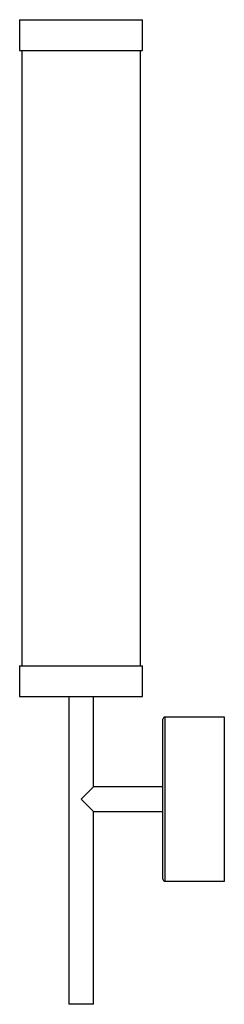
# Paper-space layout '_Derecha' of a CAD drawing. Header units: millimetres. Extents: x -145 to -45, y -89 to 391.
import ezdxf

# ---------------------------------------------------------------- set-up
doc = ezdxf.new("R2010")
doc.units = ezdxf.units.MM

psp = doc.layouts.new('_Derecha')

# ---------------------------------------------------------------- linework, layer by layer
at = {"color": 7, "linetype": 'Continuous', "lineweight": 25}
for p, q in [((-145, 391.45), (-145, 376.45)), ((-145, 391.45), (-85, 391.45)), ((-85, 376.45), (-85, 391.45)), ((-145, 376.45), (-85, 376.45)), ((-144, 376.45), (-144, 76.45)), ((-86, 76.45), (-86, 376.45)), ((-145, 76.45), (-145, 61.45)), ((-145, 76.45), (-85, 76.45)), ((-85, 61.45), (-85, 76.45)), ((-145, 61.45), (-85, 61.45)), ((-121, 61.45), (-121, -88.55)), ((-109, 17.45), (-109, 61.45)), ((-75, -27.55), (-75, 50.45)), ((-45, 51.45), (-74, 51.45)), ((-45, -28.55), (-45, 51.45)), ((-115, 11.45), (-109, 17.45)), ((-75, 17.45), (-109, 17.45)), ((-109, 5.45), (-115, 11.45)), ((-109, -88.55), (-109, 5.45)), ((-109, 5.45), (-75, 5.45)), ((-74, -28.55), (-45, -28.55)), ((-109, -88.55), (-121, -88.55))]:
    psp.add_line(p, q, dxfattribs=at)
at = {"color": 8, "linetype": 'Continuous', "lineweight": 25}
psp.add_line((-74, 51.45), (-74, -28.55), dxfattribs=at)
at = {"color": 7, "linetype": 'Continuous', "lineweight": 25}
for centre, start, end in [((-74, 50.45), 90, 180), ((-74, -27.55), 180, 270)]:
    psp.add_arc(centre, 1, start, end, dxfattribs=at)

doc.saveas('drawing.dxf')
